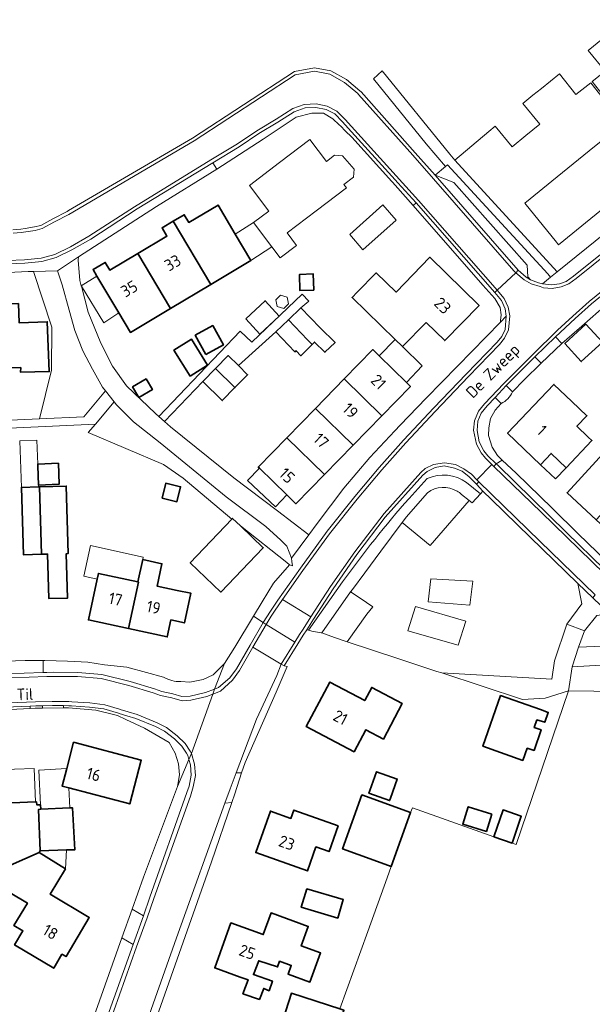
# Model space of a CAD drawing. Extents: x 199200 to 204075, y 460125 to 464703.
# Tile 80 of 174: x 201007 to 201095, y 464274 to 464425. Entities that reach past the tile are written whole.
import ezdxf
from ezdxf.enums import TextEntityAlignment as Align

# ---------------------------------------------------------------- set-up
doc = ezdxf.new("R2010")
doc.units = 0
for name, color, linetype, lineweight in [('B-WE-GR-BEPLANTING_CULTUUR_BOSPLANTSOEN-GV', 90, 'Continuous', 18), ('B-WE-GR-BEPLANTING_CULTUUR_HEESTERS-GV', 90, 'Continuous', 18), ('B-WE-GR-GRAS-GV', 60, 'Continuous', 13), ('B-WE-GR-HAAG-GV', 90, 'Continuous', 13), ('B-WE-IE-MEUBILAIR_WEGMEUBILAIR-GV', 7, 'Continuous', 18), ('B-WE-OG-BEBOUWING-GV', 7, 'Continuous', 35), ('B-WE-OG-BEBOUWING-T18', 10, 'Continuous', 18), ('B-WE-OG-BEBOUWING_LUIFEL-GV', 7, 'Continuous', 18), ('B-WE-OG-BEBOUWING_SCHUUR-GV', 7, 'Continuous', 35), ('B-WE-OG-TERREIN_CULTUURSCHEIDING-GV', 7, 'Continuous', 18), ('B-WE-OG-TERREIN_ERF-GV', 7, 'Continuous', 18), ('B-WE-OG-TERREIN_ONBEGROEID-GV', 7, 'Continuous', 18), ('B-WE-OG-TOPOGRAFIE-T18', 10, 'Continuous', 18), ('B-WE-VH-VERHARDING_ASFALT-GV', 252, 'Continuous', 18), ('B-WE-VH-VERHARDING_HALFVERHARDING-GV', 252, 'Continuous', 18), ('B-WE-VH-VERHARDING_OPEN-GV', 252, 'Continuous', 18)]:
    doc.layers.add(name, color=color, linetype=linetype, lineweight=lineweight)
doc.styles.add('NLCS-ISO-M1000-T18', font='NLCS-ISO.ttf', dxfattribs={"height": 1.8})

msp = doc.modelspace()

# ---------------------------------------------------------------- linework, layer by layer
at = {"layer": 'B-WE-GR-BEPLANTING_CULTUUR_BOSPLANTSOEN-GV', "flags": 128}
for points in [[(201089.064, 464323.815), (201072.107, 464324.785), (201084.547, 464320.684), (201088.059, 464320.906), (201091.633, 464322.047), (201092.23, 464325.751), (201093.216, 464328.738), (201094.133, 464331.273), (201091.405, 464332.289), (201089.518, 464326.671)], [(201121.503, 464328.667), (201120.586, 464328.648), (201119.01, 464328.661), (201119.113, 464327.252), (201092.23, 464325.751), (201091.633, 464322.047), (201123.057, 464321.628), (201121.956, 464326.625), (201121.905, 464326.805), (201121.512, 464328.2)]]:
    msp.add_lwpolyline(points, close=True, dxfattribs=at)
for points in [[(201093.216, 464328.738), (201092.23, 464325.751), (201119.113, 464327.252), (201119.01, 464328.661), (201113.352, 464328.708)], [(201108.227, 464329.355), (201093.216, 464328.738)]]:
    msp.add_lwpolyline(points, dxfattribs=at)
at = {"layer": 'B-WE-GR-BEPLANTING_CULTUUR_HEESTERS-GV', "flags": 128}
for points in [[(201012.828, 464386.764), (201009.147, 464386.653), (201011.994, 464378.053), (201011.909, 464371.447), (201010.078, 464363.935), (201016.895, 464364.251), (201020.268, 464368.236), (201019.798, 464368.834), (201018.265, 464371.604), (201016.761, 464374.405), (201015.541, 464377.572), (201014.62, 464380.69), (201013.569, 464384.576)], [(201048.21, 464344.314), (201047.288, 464345.248), (201044.975, 464347.339), (201038.882, 464351.918), (201028.67, 464360.22), (201024.58, 464363.499), (201021.938, 464366.113), (201021.592, 464366.552), (201018.699, 464363.133), (201017.58, 464361.811), (201029.215, 464356.88), (201032.21, 464354.814), (201039.754, 464348.499), (201039.859, 464348.609), (201041.062, 464347.458), (201048.19, 464341.789), (201048.612, 464341.452), (201049.078, 464341.297), (201049.004, 464341.943), (201048.936, 464342.48)]]:
    msp.add_lwpolyline(points, close=True, dxfattribs=at)
for points in [[(201069.844, 464354.723), (201067.056, 464351.677)], [(201075.154, 464352.3), (201076.322, 464351.35), (201076.776, 464350.98), (201078.074, 464352.373), (201075.931, 464354.119)], [(201056.811, 464338.811), (201051.555, 464331.362), (201052.089, 464331.2), (201053.521, 464330.972), (201053.587, 464330.948), (201058.051, 464337.276), (201058.327, 464337.665), (201060.239, 464340.231), (201062.704, 464343.541), (201065.998, 464347.962), (201066.056, 464348.04), (201066.618, 464348.795), (201069.904, 464352.553)]]:
    msp.add_lwpolyline(points, dxfattribs=at)
at = {"layer": 'B-WE-GR-BEPLANTING_CULTUUR_HEESTERS-GV'}
for points in [[(201075.931, 464354.119, 0.2742793), (201069.844, 464354.723)], [(201069.904, 464352.553, -0.3036067), (201074.479, 464352.8)], [(201074.479, 464352.8, -0.0502392), (201075.154, 464352.3)], [(201067.056, 464351.677, 0.0252691), (201056.811, 464338.811)]]:
    msp.add_lwpolyline(points, format="xyb", dxfattribs=at)
at = {"layer": 'B-WE-GR-GRAS-GV', "flags": 128}
msp.add_lwpolyline([(201123.057, 464321.628), (201091.633, 464322.047), (201083.591, 464298.345), (201082.944, 464298.573), (201080.144, 464299.562), (201067.571, 464304.002), (201067.303, 464303.296), (201064.314, 464294.979), (201063.688, 464293.236), (201060.703, 464284.951), (201056.404, 464273.028)], dxfattribs=at)
at = {"layer": 'B-WE-GR-HAAG-GV', "flags": 128}
for points in [[(201075.931, 464354.119), (201078.074, 464352.373), (201078.459, 464352.786), (201077.466, 464353.864), (201076.315, 464355.002), (201075.246, 464355.855), (201074.075, 464356.353), (201072.486, 464356.685), (201071.115, 464356.436), (201069.863, 464355.842), (201069.165, 464355.274), (201063.387, 464348.765), (201059.018, 464343.044), (201055.349, 464337.767), (201052.313, 464333.063), (201051.293, 464331.442), (201051.555, 464331.362), (201056.811, 464338.811)], [(201067.056, 464351.677), (201069.844, 464354.723)]]:
    msp.add_lwpolyline(points, dxfattribs=at)
at = {"layer": 'B-WE-GR-HAAG-GV'}
for points in [[(201069.844, 464354.723, -0.2742793), (201075.931, 464354.119)], [(201056.811, 464338.811, -0.0252691), (201067.056, 464351.677)]]:
    msp.add_lwpolyline(points, format="xyb", dxfattribs=at)
at = {"layer": 'B-WE-IE-MEUBILAIR_WEGMEUBILAIR-GV', "flags": 128}
msp.add_lwpolyline([(201086.471, 464373.495), (201087.433, 464372.534), (201090.645, 464375.523), (201089.67, 464376.57)], close=True, dxfattribs=at)
msp.add_lwpolyline([(201083.014, 464368.086), (201082.051, 464369.056), (201080.321, 464367.246), (201081.268, 464366.284)], dxfattribs=at)
at = {"layer": 'B-WE-IE-MEUBILAIR_WEGMEUBILAIR-GV'}
msp.add_lwpolyline([(201081.268, 464366.284, 0.1685305), (201083.014, 464368.086)], format="xyb", dxfattribs=at)
at = {"layer": 'B-WE-OG-BEBOUWING-GV', "flags": 128}
for points in [[(201030.689, 464394.376), (201036.488, 464384.661), (201042.686, 464388.361), (201040.269, 464392.41), (201037.6, 464396.881), (201033.102, 464394.196), (201032.389, 464395.391)], [(201025.233, 464389.435), (201030.29, 464380.962), (201036.488, 464384.661), (201030.689, 464394.376), (201028.966, 464393.348), (201029.708, 464392.105)], [(201030.29, 464380.962), (201025.233, 464389.435), (201020.911, 464386.855), (201020.198, 464388.05), (201018.322, 464386.93), (201018.938, 464385.898), (201022.291, 464380.281), (201024.092, 464377.263)], [(201069.702, 464378.785), (201072.565, 464375.99), (201077.868, 464381.42), (201070.285, 464388.825), (201065.051, 464383.466), (201062.012, 464386.435), (201059.078, 464383.431), (201058.278, 464382.615), (201064.905, 464376.176), (201066.044, 464375.069)], [(200999.666, 464382.864), (201000.053, 464371.597), (201007.17, 464371.842), (201007.143, 464371.112), (201011.564, 464371.221), (201011.268, 464378.899), (201006.933, 464378.749), (201006.831, 464381.705), (201001.713, 464381.529), (201001.665, 464382.933)], [(201041.89, 464379.354), (201044.075, 464377.009), (201047.051, 464379.782), (201044.866, 464382.127)], [(201053.333, 464377.986), (201050.384, 464381.055), (201048.45, 464379.196), (201051.399, 464376.127), (201052.104, 464375.397), (201052.471, 464375.769), (201054.098, 464374.198), (201055.646, 464375.698)], [(201048.45, 464379.196), (201046.515, 464377.337), (201049.464, 464374.268), (201049.645, 464374.442), (201050.385, 464373.654), (201052.104, 464375.397), (201051.399, 464376.127)], [(201033.281, 464370.523), (201036.003, 464372.214), (201033.527, 464376.2), (201030.806, 464374.509)], [(201040.738, 464372.154), (201039.187, 464373.681), (201037.229, 464371.692), (201040.215, 464368.752), (201042.173, 464370.741)], [(201057.068, 464370.081), (201062.857, 464364.424), (201067.276, 464368.946), (201066.647, 464369.561), (201062.449, 464373.664), (201061.488, 464374.603)], [(201035.271, 464369.703), (201038.257, 464366.763), (201040.215, 464368.752), (201037.229, 464371.692)], [(201062.857, 464364.424), (201057.068, 464370.081), (201052.649, 464365.558), (201058.437, 464359.902)], [(201094.693, 464361.141), (201092.957, 464362.79), (201094.501, 464364.414), (201092.166, 464366.634), (201089.414, 464369.251), (201082.248, 464361.714), (201087.335, 464356.877), (201088.975, 464358.602), (201091.287, 464356.404), (201095.27, 464360.593)], [(201048.229, 464361.036), (201054.018, 464355.379), (201058.437, 464359.902), (201052.649, 464365.558)], [(201054.018, 464355.379), (201048.229, 464361.036), (201043.81, 464356.514), (201043.981, 464356.347), (201048.209, 464352.215), (201049.598, 464350.857)], [(201095.939, 464348.386), (201102.61, 464355.595), (201098.1, 464359.769), (201091.429, 464352.56)], [(201010.372, 464343.078), (201010.07, 464353.458), (201009.941, 464353.454), (201007.288, 464353.377), (201007.59, 464342.997)], [(201010.07, 464353.458), (201010.372, 464343.078), (201011.325, 464343.106), (201011.525, 464336.249), (201014.398, 464336.333), (201014.199, 464343.157), (201014.491, 464343.166), (201014.188, 464353.578)], [(201039.754, 464348.499), (201033.307, 464341.758), (201038.03, 464337.24), (201044.583, 464344.09), (201041.062, 464347.458), (201039.859, 464348.609)], [(201030.323, 464332.961), (201032.412, 464332.495), (201033.399, 464337.104), (201031.299, 464337.5), (201028.2, 464338.167), (201028.941, 464341.608), (201025.995, 464342.242), (201025.254, 464338.801), (201025.317, 464338.787), (201023.777, 464331.639), (201029.761, 464330.351)], [(201023.777, 464331.639), (201025.317, 464338.787), (201025.254, 464338.801), (201019.163, 464340.112), (201018.976, 464339.241), (201017.625, 464332.963)], [(201058.598, 464312.621), (201060.409, 464316.04), (201063.113, 464314.608), (201066.01, 464320.078), (201061.318, 464322.563), (201060.237, 464320.521), (201054.846, 464323.377), (201051.219, 464316.528)], [(201085.261, 464313.199), (201086.348, 464312.863), (201087.417, 464316.042), (201086.37, 464316.364), (201086.789, 464317.559), (201088.002, 464317.184), (201088.539, 464318.719), (201087.345, 464319.144), (201081.188, 464321.303), (201078.446, 464313.481), (201084.603, 464311.322)], [(201002.852, 464293.992), (201010.04, 464297.133), (201010.186, 464297.378), (201009.899, 464303.739), (201010.253, 464303.81), (201010.223, 464304.469), (201009.634, 464304.47), (201009.585, 464304.911), (201009.43, 464304.905), (201003.354, 464304.672), (201003.137, 464309.864), (201003.012, 464312.865), (200996.324, 464312.585), (200996.699, 464303.612), (200996.824, 464303.617), (201000.314, 464303.763), (201000.345, 464302.896), (201000.408, 464301.083), (201000.563, 464296.709), (201000.674, 464293.549), (201000.69, 464293.093)], [(201014.608, 464307.07), (201023.989, 464304.599), (201025.767, 464311.348), (201015.327, 464314.098), (201014.267, 464310.076), (201013.548, 464307.349)], [(201064.314, 464294.979), (201067.303, 464303.296), (201059.79, 464305.995), (201056.8, 464297.674), (201061.656, 464295.928)], [(201010.186, 464297.378), (201014.221, 464297.512), (201015.541, 464297.556), (201015.147, 464304.018), (201014.732, 464303.997), (201010.253, 464303.81), (201009.899, 464303.739)], [(201056.128, 464301.228), (201049.304, 464303.651), (201048.854, 464302.384), (201045.695, 464303.505), (201043.426, 464297.114), (201051.385, 464294.288), (201052.698, 464297.985), (201054.721, 464297.267)], [(201013.539, 464281.448), (201014.158, 464281.08), (201017.737, 464287.102), (201011.72, 464290.678), (201014.065, 464294.624), (201010.04, 464297.133), (201002.852, 464293.992), (201004.095, 464291.146), (201005.207, 464291.632), (201005.534, 464290.918), (201008.199, 464289.334), (201006.129, 464285.853), (201007.513, 464285.03), (201006.236, 464282.881), (201012.262, 464279.299)], [(201051.303, 464291.545), (201050.449, 464288.684), (201056.066, 464287.007), (201056.92, 464289.868)], [(201041.435, 464275.346), (201043.975, 464274.482), (201044.651, 464276.173), (201045.477, 464275.835), (201045.997, 464277.299), (201043.067, 464278.317), (201043.875, 464280.452), (201046.779, 464279.493), (201047.098, 464280.375), (201048.885, 464279.73), (201048.399, 464278.385), (201051.785, 464277.162), (201053.409, 464281.657), (201050.437, 464282.731), (201051.524, 464285.74), (201045.787, 464287.813), (201044.581, 464284.474), (201039.596, 464286.275), (201037.094, 464279.35), (201041.032, 464277.927), (201042.237, 464277.511)], [(201047.111, 464269.872), (201055.224, 464267.256), (201057.022, 464272.829), (201056.404, 464273.028), (201048.909, 464275.446)]]:
    msp.add_lwpolyline(points, close=True, dxfattribs=at)
at = {"layer": 'B-WE-OG-BEBOUWING_LUIFEL-GV', "flags": 128}
for points in [[(201040.269, 464392.41), (201042.686, 464388.361), (201045.906, 464390.456), (201043.079, 464394.173)], [(201016.511, 464384.428), (201016.525, 464384.375), (201019.977, 464378.752), (201022.291, 464380.281), (201018.938, 464385.898)], [(201047.251, 464382.994), (201046.494, 464382.275), (201046.738, 464381.259), (201047.739, 464380.963), (201048.497, 464381.682), (201048.253, 464382.697)], [(201064.905, 464376.176), (201062.449, 464373.664), (201066.647, 464369.561), (201069.109, 464372.091), (201066.044, 464375.069)], [(201009.941, 464353.454), (201009.933, 464353.742), (201009.81, 464356.698), (201009.799, 464356.965), (201009.655, 464360.628), (201007.039, 464360.552), (201007.288, 464353.377)], [(201089.624, 464354.692), (201091.287, 464356.404), (201088.975, 464358.602), (201087.335, 464356.877)], [(201043.981, 464356.347), (201042.169, 464354.447), (201046.447, 464350.368), (201048.209, 464352.215)], [(201026.082, 464342.646), (201017.914, 464344.404), (201016.899, 464339.687), (201018.976, 464339.241), (201019.163, 464340.112), (201025.254, 464338.801), (201025.995, 464342.242)], [(201009.43, 464304.905), (201009.236, 464310.058), (201003.137, 464309.864), (201003.354, 464304.672)], [(201010.253, 464303.81), (201014.732, 464303.997), (201014.608, 464307.07), (201013.548, 464307.349), (201014.267, 464310.076), (201009.978, 464309.83), (201010.223, 464304.469)], [(201014.065, 464294.624), (201014.221, 464297.512), (201010.186, 464297.378), (201010.04, 464297.133)]]:
    msp.add_lwpolyline(points, close=True, dxfattribs=at)
at = {"layer": 'B-WE-OG-BEBOUWING_SCHUUR-GV', "flags": 128}
for points in [[(201052.383, 464383.776), (201052.291, 464386.256), (201050.151, 464386.177), (201050.243, 464383.697)], [(201035.733, 464373.853), (201038.43, 464375.339), (201036.79, 464378.315), (201034.093, 464376.83)], [(201096.872, 464375.762), (201094.335, 464378.514), (201091.092, 464375.525), (201093.629, 464372.773)], [(201025.394, 464367.204), (201027.489, 464368.44), (201026.512, 464370.095), (201024.418, 464368.86)], [(201009.81, 464356.698), (201009.933, 464353.742), (201013.117, 464353.875), (201012.983, 464357.097), (201009.799, 464356.965)], [(201028.993, 464351.714), (201031.273, 464351.171), (201031.82, 464353.465), (201029.54, 464354.008)], [(201061, 464306.651), (201060.862, 464306.263), (201064.067, 464305.123), (201064.205, 464305.51), (201065.244, 464308.429), (201062.039, 464309.57)], [(201079.835, 464303.017), (201076.193, 464304.167), (201075.354, 464301.512), (201078.996, 464300.361)], [(201082.944, 464298.573), (201084.379, 464302.715), (201081.574, 464303.688), (201080.144, 464299.562)]]:
    msp.add_lwpolyline(points, close=True, dxfattribs=at)
at = {"layer": 'B-WE-OG-TERREIN_CULTUURSCHEIDING-GV', "flags": 128}
for points in [[(201088.899, 464385.758), (201088.45, 464386.26), (201072.98, 464403.085), (201072.667, 464402.82), (201071.094, 464401.495), (201073.974, 464400.345), (201085.299, 464387.599), (201085.381, 464385.831), (201085.813, 464385.368), (201087.032, 464384.897), (201087.639, 464384.731)], [(201067.684, 464396.803), (201078.454, 464384.545), (201080.29, 464382.483), (201081.122, 464381.115), (201081.264, 464379.976), (201081.189, 464379.112), (201081.164, 464378.826), (201082.058, 464379.739), (201081.875, 464380.88), (201081.295, 464382.189), (201080.283, 464383.383), (201068.136, 464397.221)], [(201072.107, 464324.785), (201089.064, 464323.815), (201089.518, 464326.671), (201091.405, 464332.289), (201093.689, 464335.428), (201093.076, 464338.565), (201085.739, 464345.715), (201079.797, 464351.506), (201078.459, 464352.786), (201078.074, 464352.373), (201076.776, 464350.98), (201076.322, 464351.35), (201070.309, 464344.442), (201065.998, 464347.962), (201062.704, 464343.541), (201060.239, 464340.231), (201058.327, 464337.665), (201058.051, 464337.276), (201059.517, 464336.293), (201061.457, 464334.993), (201060.539, 464333.862), (201057.525, 464329.591), (201065.349, 464327.012), (201071.368, 464325.029)], [(201070.027, 464335.73), (201070.409, 464339.279), (201076.89, 464338.917), (201076.444, 464335.241)], [(201066.891, 464331.256), (201068.072, 464335.029), (201075.841, 464332.78), (201074.617, 464329.058)]]:
    msp.add_lwpolyline(points, close=True, dxfattribs=at)
msp.add_lwpolyline([(201098.125, 464333.962), (201096.033, 464333.621), (201094.133, 464331.273), (201093.216, 464328.738), (201108.227, 464329.355)], dxfattribs=at)
at = {"layer": 'B-WE-OG-TERREIN_ERF-GV', "flags": 128}
for points in [[(201084.609, 464412.53), (201087.216, 464409.354), (201085.095, 464407.614), (201082.973, 464405.873), (201080.367, 464409.05), (201079.351, 464408.197), (201074.114, 464403.8), (201089.931, 464386.598), (201104.803, 464398.583), (201115.413, 464407.16), (201112.783, 464410.474), (201100.507, 464425.438), (201094.71, 464420.666), (201097.293, 464417.528), (201095.325, 464415.908), (201097.022, 464413.783), (201096.77, 464413.576), (201095.097, 464415.72), (201092.795, 464413.931), (201090.24, 464417.091), (201087.48, 464414.856), (201086.159, 464413.786)], [(201089.884, 464401.202), (201094.852, 464405.224), (201099.819, 464409.245), (201104.786, 464413.266), (201104.93, 464413.088), (201109.251, 464407.752), (201109.976, 464406.856), (201105.009, 464402.835), (201100.041, 464398.813), (201095.074, 464394.792), (201090.106, 464390.77), (201089.804, 464391.143), (201084.917, 464397.181)], [(201052.471, 464375.769), (201052.104, 464375.397), (201050.385, 464373.654), (201049.645, 464374.442), (201049.464, 464374.268), (201046.515, 464377.337), (201040.738, 464372.154), (201042.173, 464370.741), (201040.215, 464368.752), (201038.257, 464366.763), (201035.271, 464369.703), (201029.37, 464363.524), (201030.279, 464362.724), (201040.061, 464354.868), (201046.78, 464349.776), (201051.592, 464346.074), (201052.875, 464347.827), (201057.023, 464353.245), (201061.009, 464358.003), (201064.849, 464362.07), (201065.703, 464362.955), (201069.722, 464367.124), (201074.526, 464372.046), (201081.164, 464378.826), (201081.189, 464379.112), (201081.264, 464379.976), (201081.122, 464381.115), (201080.29, 464382.483), (201078.454, 464384.545), (201067.684, 464396.803), (201064.923, 464399.945), (201064.524, 464400.399), (201064.421, 464400.516), (201058.222, 464407.363), (201057.224, 464408.334), (201056.522, 464409.018), (201056.29, 464409.239), (201055.306, 464410.177), (201053.882, 464411.02), (201052.084, 464411.049), (201049.669, 464410.434), (201045.02, 464407.338), (201044.56, 464407.039), (201040.051, 464404.11), (201037.439, 464402.414), (201028.106, 464396.66), (201016.084, 464388.877), (201016.055, 464388.401), (201016.295, 464385.231), (201016.511, 464384.428), (201016.525, 464384.375), (201017.601, 464380.374), (201019.513, 464375.582), (201021.354, 464372.034), (201023.474, 464369.031), (201027.953, 464364.77), (201028.469, 464364.316), (201041.034, 464377.448), (201042.819, 464375.74), (201050.589, 464383.15), (201051.612, 464382.077), (201050.384, 464381.055), (201053.333, 464377.986), (201055.646, 464375.698), (201054.098, 464374.198)], [(201045.423, 464395.956), (201042.441, 464399.876), (201047.096, 464403.418), (201051.75, 464406.959), (201054.323, 464403.577), (201055.541, 464404.551), (201056.809, 464404.446), (201058.58, 464402.412), (201058.475, 464401.195), (201057, 464400.058), (201057.402, 464399.529), (201052.748, 464395.988), (201048.264, 464392.577), (201049.728, 464390.653), (201047.212, 464388.739), (201045.906, 464390.456), (201043.079, 464394.173)], [(201025.233, 464389.435), (201029.708, 464392.105), (201028.966, 464393.348), (201030.689, 464394.376), (201032.389, 464395.391), (201033.102, 464394.196), (201037.6, 464396.881), (201040.269, 464392.41), (201042.686, 464388.361), (201036.488, 464384.661), (201030.29, 464380.962), (201024.092, 464377.263), (201022.291, 464380.281), (201018.938, 464385.898), (201018.322, 464386.93), (201020.198, 464388.05), (201020.911, 464386.855)], [(201065.088, 464394.554), (201059.931, 464389.986), (201057.922, 464392.339), (201063.011, 464396.92)], [(201065.051, 464383.466), (201070.285, 464388.825), (201077.868, 464381.42), (201072.565, 464375.99), (201069.702, 464378.785), (201066.044, 464375.069), (201064.905, 464376.176), (201058.278, 464382.615), (201059.078, 464383.431), (201062.012, 464386.435)], [(200985.677, 464371.102), (200985.29, 464382.338), (200987.534, 464382.415), (200987.576, 464381.193), (200992.592, 464381.365), (200997.608, 464381.538), (200997.565, 464382.792), (200999.666, 464382.864), (201001.665, 464382.933), (201001.713, 464381.529), (201006.831, 464381.705), (201006.933, 464378.749), (201011.268, 464378.899), (201011.564, 464371.221), (201007.143, 464371.112), (201007.17, 464371.842), (201000.053, 464371.597), (200992.839, 464371.349)], [(201041.89, 464379.354), (201044.866, 464382.127), (201047.051, 464379.782), (201044.075, 464377.009)], [(201033.281, 464370.523), (201030.806, 464374.509), (201033.527, 464376.2), (201036.003, 464372.214)], [(201062.857, 464364.424), (201058.437, 464359.902), (201054.018, 464355.379), (201049.598, 464350.857), (201048.209, 464352.215), (201043.981, 464356.347), (201043.81, 464356.514), (201048.229, 464361.036), (201052.649, 464365.558), (201057.068, 464370.081), (201061.488, 464374.603), (201062.449, 464373.664), (201066.647, 464369.561), (201067.276, 464368.946)], [(201094.693, 464361.141), (201095.27, 464360.593), (201091.287, 464356.404), (201088.975, 464358.602), (201087.335, 464356.877), (201082.248, 464361.714), (201089.414, 464369.251), (201092.166, 464366.634), (201094.501, 464364.414), (201092.957, 464362.79)], [(201100.45, 464344.211), (201095.939, 464348.386), (201091.429, 464352.56), (201098.1, 464359.769), (201102.61, 464355.595), (201107.121, 464351.42), (201111.632, 464347.245), (201104.961, 464340.037)], [(201007.288, 464353.377), (201009.941, 464353.454), (201010.07, 464353.458), (201014.188, 464353.578), (201014.491, 464343.166), (201014.199, 464343.157), (201014.398, 464336.333), (201011.525, 464336.249), (201011.325, 464343.106), (201010.372, 464343.078), (201007.59, 464342.997)], [(201025.995, 464342.242), (201028.941, 464341.608), (201028.2, 464338.167), (201031.299, 464337.5), (201033.399, 464337.104), (201032.412, 464332.495), (201030.323, 464332.961), (201029.761, 464330.351), (201023.777, 464331.639), (201017.625, 464332.963), (201018.976, 464339.241), (201019.163, 464340.112), (201025.254, 464338.801)], [(201060.237, 464320.521), (201061.318, 464322.563), (201066.01, 464320.078), (201063.113, 464314.608), (201060.409, 464316.04), (201058.598, 464312.621), (201051.219, 464316.528), (201054.846, 464323.377)], [(201085.261, 464313.199), (201084.603, 464311.322), (201078.446, 464313.481), (201081.188, 464321.303), (201087.345, 464319.144), (201088.539, 464318.719), (201088.002, 464317.184), (201086.789, 464317.559), (201086.37, 464316.364), (201087.417, 464316.042), (201086.348, 464312.863)], [(201014.267, 464310.076), (201015.327, 464314.098), (201025.767, 464311.348), (201023.989, 464304.599), (201014.608, 464307.07), (201013.548, 464307.349)], [(201056.128, 464301.228), (201054.721, 464297.267), (201052.698, 464297.985), (201051.385, 464294.288), (201043.426, 464297.114), (201045.695, 464303.505), (201048.854, 464302.384), (201049.304, 464303.651)], [(201051.303, 464291.545), (201056.92, 464289.868), (201056.066, 464287.007), (201050.449, 464288.684)], [(201045.997, 464277.299), (201045.477, 464275.835), (201044.651, 464276.173), (201043.975, 464274.482), (201041.435, 464275.346), (201042.237, 464277.511), (201041.032, 464277.927), (201037.094, 464279.35), (201039.596, 464286.275), (201044.581, 464284.474), (201045.787, 464287.813), (201051.524, 464285.74), (201050.437, 464282.731), (201053.409, 464281.657), (201051.785, 464277.162), (201048.399, 464278.385), (201048.885, 464279.73), (201047.098, 464280.375), (201046.779, 464279.493), (201043.875, 464280.452), (201043.067, 464278.317)]]:
    msp.add_lwpolyline(points, close=True, dxfattribs=at)
for points in [[(201143.175, 464418.406), (201139.551, 464417.357), (201136.756, 464416.013), (201136.372, 464415.719), (201124.251, 464406.965), (201122.684, 464405.721), (201122.303, 464405.285), (201121.865, 464404.435), (201121.409, 464403.441), (201121.035, 464402.682), (201120.554, 464402.05), (201120.228, 464401.726), (201121.917, 464401.012), (201110.289, 464391.675), (201097.741, 464381.636), (201096.265, 464380.455), (201093.695, 464378.208), (201090.645, 464375.523), (201087.433, 464372.534), (201084.819, 464369.945), (201083.014, 464368.086)], [(200999.81, 464363.458), (201010.078, 464363.935), (201011.909, 464371.447), (201011.994, 464378.053), (201009.147, 464386.653), (201008.348, 464386.629), (200972.587, 464384.855)], [(201081.268, 464366.284), (201080.328, 464365.272), (201079.618, 464364.003), (201079.347, 464362.569), (201079.332, 464361.381), (201079.881, 464359.599), (201080.726, 464358.266), (201081.409, 464357.56), (201083.586, 464355.57), (201089.13, 464350.152), (201093.164, 464346.239), (201097.568, 464341.963), (201098.47, 464341.065), (201099.137, 464340.413), (201099.672, 464339.952)], [(201040.191, 464328.75), (201043.056, 464333.53), (201044.406, 464335.752), (201046.152, 464338.622), (201048.612, 464341.452), (201048.19, 464341.789), (201041.062, 464347.458), (201044.583, 464344.09), (201038.03, 464337.24), (201033.307, 464341.758), (201039.754, 464348.499), (201032.21, 464354.814), (201029.215, 464356.88), (201017.58, 464361.811), (201018.699, 464363.133), (200999.832, 464362.258)], [(201047.111, 464269.872), (201048.909, 464275.446), (201056.404, 464273.028), (201060.703, 464284.951), (201063.688, 464293.236), (201064.314, 464294.979), (201061.656, 464295.928), (201056.8, 464297.674), (201059.79, 464305.995), (201067.303, 464303.296), (201067.571, 464304.002), (201080.144, 464299.562), (201082.944, 464298.573), (201083.591, 464298.345), (201091.633, 464322.047), (201088.059, 464320.906), (201084.547, 464320.684), (201072.107, 464324.785), (201071.368, 464325.029), (201065.349, 464327.012), (201057.525, 464329.591), (201055.575, 464330.234), (201053.587, 464330.948), (201053.521, 464330.972), (201052.089, 464331.2), (201051.555, 464331.362), (201051.293, 464331.442), (201050.756, 464330.589), (201049.906, 464329.274), (201047.792, 464325.874), (201048.25, 464325.782), (201046.586, 464321.805), (201041.764, 464310.981), (201041.236, 464309.374), (201040.174, 464306.146), (201039.723, 464304.822), (201036.603, 464295.661), (201028.147, 464271.825)], [(201031.86, 464323.457), (201033.271, 464323.38), (201035.308, 464323.775), (201036.857, 464324.51), (201038.596, 464326.261), (201040.191, 464328.75)], [(201004.875, 464326.58), (201007.841, 464326.703), (201010.153, 464326.692), (201010.646, 464326.689), (201010.914, 464326.688), (201014.393, 464326.581), (201017.502, 464326.433), (201020.098, 464326.059), (201023.542, 464325.654), (201026.568, 464324.879), (201029.211, 464324.118)], [(201017.305, 464268.644), (201022.776, 464283.979), (201024.348, 464288.388), (201026.108, 464293.321), (201031.329, 464307.291), (201031.654, 464309.114), (201031.51, 464310.773), (201030.994, 464312.433), (201030.093, 464314.052), (201026.247, 464316.255), (201023.368, 464317.61), (201022.102, 464318.206), (201021.917, 464318.293), (201018.743, 464319.063), (201014.554, 464319.422), (201013.751, 464319.41), (201010.526, 464319.363), (201010.447, 464319.362), (201009.422, 464319.346), (201008.652, 464319.307), (201003.428, 464319.044)], [(201003.354, 464304.672), (201009.43, 464304.905), (201009.585, 464304.911), (201009.634, 464304.47), (201010.223, 464304.469), (201010.253, 464303.81), (201014.732, 464303.997), (201015.147, 464304.018), (201015.541, 464297.556), (201014.221, 464297.512), (201010.186, 464297.378), (201010.04, 464297.133), (201014.065, 464294.624), (201011.72, 464290.678), (201017.737, 464287.102), (201014.158, 464281.08), (201013.539, 464281.448), (201012.262, 464279.299), (201006.236, 464282.881), (201007.513, 464285.03), (201006.129, 464285.853), (201008.199, 464289.334), (201005.534, 464290.918)]]:
    msp.add_lwpolyline(points, dxfattribs=at)
at = {"layer": 'B-WE-OG-TERREIN_ERF-GV'}
for points in [[(201083.014, 464368.086, -0.1685305), (201081.268, 464366.284)], [(201029.211, 464324.118, 0.1274759), (201031.86, 464323.457)]]:
    msp.add_lwpolyline(points, format="xyb", dxfattribs=at)
at = {"layer": 'B-WE-OG-TERREIN_ONBEGROEID-GV', "flags": 128}
for points in [[(201087.433, 464372.534), (201090.645, 464375.523), (201089.67, 464376.57), (201086.471, 464373.495)], [(201057.525, 464329.591), (201060.539, 464333.862), (201061.457, 464334.993), (201059.517, 464336.293), (201058.051, 464337.276), (201053.587, 464330.948), (201055.575, 464330.234)], [(201066.891, 464331.256), (201074.617, 464329.058), (201075.841, 464332.78), (201068.072, 464335.029)]]:
    msp.add_lwpolyline(points, close=True, dxfattribs=at)
for points in [[(201083.014, 464368.086), (201082.051, 464369.056), (201080.321, 464367.246)], [(201080.321, 464367.246), (201081.268, 464366.284)], [(201075.931, 464354.119), (201078.074, 464352.373), (201078.459, 464352.786), (201077.466, 464353.864), (201076.315, 464355.002), (201075.246, 464355.855), (201074.075, 464356.353), (201072.486, 464356.685), (201071.115, 464356.436), (201069.863, 464355.842), (201069.165, 464355.274), (201063.387, 464348.765), (201059.018, 464343.044), (201055.349, 464337.767), (201052.313, 464333.063), (201051.293, 464331.442), (201051.555, 464331.362), (201056.811, 464338.811)], [(201067.056, 464351.677), (201069.844, 464354.723)], [(201069.904, 464352.553), (201066.618, 464348.795), (201066.056, 464348.04), (201065.998, 464347.962), (201070.309, 464344.442), (201076.322, 464351.35), (201075.154, 464352.3)]]:
    msp.add_lwpolyline(points, dxfattribs=at)
at = {"layer": 'B-WE-OG-TERREIN_ONBEGROEID-GV'}
for points in [[(201081.268, 464366.284, 0.1685305), (201083.014, 464368.086)], [(201069.844, 464354.723, -0.2742793), (201075.931, 464354.119)], [(201074.479, 464352.8, 0.3036067), (201069.904, 464352.553)], [(201075.154, 464352.3, 0.0502392), (201074.479, 464352.8)], [(201056.811, 464338.811, -0.0252691), (201067.056, 464351.677)]]:
    msp.add_lwpolyline(points, format="xyb", dxfattribs=at)
at = {"layer": 'B-WE-VH-VERHARDING_ASFALT-GV', "flags": 128}
for points in [[(201106.465, 464396.501), (201092.828, 464385.565), (201091.689, 464384.744), (201090.509, 464384.262), (201089.154, 464384.036), (201087.787, 464384.127), (201087.265, 464384.305), (201085.908, 464384.742), (201084.834, 464385.36), (201083.546, 464386.459), (201080.646, 464383.77), (201081.728, 464382.466), (201082.345, 464381.131), (201082.582, 464379.83), (201082.405, 464377.664), (201081.797, 464376.354), (201081.032, 464375.38), (201076.248, 464370.452), (201071.095, 464365.091), (201066.58, 464360.233), (201062.852, 464356.096), (201059.051, 464351.571), (201054.798, 464346.228), (201050.69, 464340.56), (201047.541, 464336.108), (201051.939, 464333.432), (201054.956, 464338.128), (201058.686, 464343.459), (201063.224, 464349.379), (201068.859, 464355.678), (201069.563, 464356.273), (201070.845, 464356.905), (201072.548, 464357.167), (201074.219, 464356.879), (201075.531, 464356.262), (201076.67, 464355.417), (201077.53, 464354.552), (201079.851, 464356.9), (201078.832, 464357.896), (201078.187, 464358.678), (201077.447, 464360.017), (201077.022, 464362.182), (201077.175, 464363.612), (201077.787, 464365.117), (201078.696, 464366.273), (201081.686, 464369.402), (201086.135, 464373.873), (201089.978, 464377.579), (201092.338, 464379.777), (201094.861, 464382.009), (201096.996, 464383.769)], [(201020.727, 464254.351), (201031.216, 464283.987), (201038.663, 464304.732), (201039.45, 464306.924), (201040.401, 464309.406), (201043.561, 464317.65), (201046.648, 464324.391), (201047.346, 464326.142), (201042.995, 464328.782), (201040.921, 464325.16), (201039.84, 464323.674), (201037.967, 464321.978), (201036.78, 464321.521), (201033.508, 464312.361), (201033.977, 464310.726), (201034.111, 464308.992), (201033.77, 464307.219), (201033.344, 464305.824), (201027.703, 464290.018), (201026.65, 464287.066), (201025.054, 464282.588), (201020.656, 464270.253)], [(200992.724, 464319.703), (201009.477, 464320.349), (201012.048, 464320.404), (201014.616, 464320.366), (201015.07, 464320.337), (201017.845, 464320.162), (201020.127, 464319.852), (201022.409, 464319.194), (201022.527, 464319.16), (201023.74, 464318.778), (201025.112, 464318.382), (201028.224, 464317.108), (201029.663, 464316.378), (201031.31, 464315.121), (201032.51, 464313.914), (201033.288, 464312.758), (201033.508, 464312.361), (201036.78, 464321.521), (201035.855, 464321.165), (201033.417, 464320.574), (201032.063, 464320.514), (201030.466, 464320.945), (201028.715, 464321.336), (201027.623, 464321.728), (201023.866, 464322.862), (201019.601, 464323.913), (201015.941, 464324.222), (201012.182, 464324.264), (201011.2, 464324.226), (201005.754, 464324.057)]]:
    msp.add_lwpolyline(points, dxfattribs=at)
for points in [[(201051.939, 464333.432), (201047.541, 464336.108), (201046.328, 464334.311), (201045.782, 464333.543), (201045.002, 464332.26), (201049.46, 464329.542), (201050.193, 464330.73), (201050.743, 464331.511)], [(201045.002, 464332.26), (201042.995, 464328.782), (201047.346, 464326.142), (201049.46, 464329.542)]]:
    msp.add_lwpolyline(points, close=True, dxfattribs=at)
at = {"layer": 'B-WE-VH-VERHARDING_HALFVERHARDING-GV', "flags": 128}
for points in [[(201038.596, 464326.261), (201037.083, 464322.313), (201037.684, 464322.521), (201039.444, 464324.03), (201040.47, 464325.438), (201042.534, 464329.047), (201044.574, 464332.578), (201043.056, 464333.53), (201040.191, 464328.75)], [(201046.648, 464324.391), (201043.561, 464317.65), (201040.401, 464309.406), (201041.236, 464309.374), (201041.764, 464310.981), (201046.586, 464321.805), (201048.25, 464325.782), (201047.792, 464325.874), (201047.346, 464326.142)], [(201010.526, 464319.741), (201009.502, 464319.719), (201008.652, 464319.686), (201008.652, 464319.307), (201009.422, 464319.346), (201010.447, 464319.362), (201010.526, 464319.363)], [(201033.115, 464311.447), (201032.957, 464312.056), (201032.75, 464312.429), (201032.021, 464313.512), (201030.893, 464314.646), (201029.326, 464315.843), (201027.962, 464316.535), (201024.905, 464317.786), (201023.551, 464318.177), (201022.345, 464318.557), (201022.234, 464318.589), (201019.997, 464319.234), (201017.783, 464319.535), (201015.03, 464319.708), (201014.591, 464319.736), (201013.751, 464319.749), (201013.751, 464319.41), (201014.554, 464319.422), (201018.743, 464319.063), (201021.917, 464318.293), (201022.102, 464318.206), (201023.368, 464317.61), (201026.247, 464316.255), (201030.093, 464314.052), (201030.994, 464312.433), (201031.51, 464310.773), (201031.654, 464309.114), (201031.329, 464307.291)], [(201033.115, 464311.447), (201031.329, 464307.291), (201026.108, 464293.321), (201024.348, 464288.388), (201026.095, 464287.385), (201027.109, 464290.227), (201032.799, 464306.376), (201033.151, 464307.337), (201033.476, 464309.028), (201033.354, 464310.614)], [(201018.064, 464246.96), (201018.856, 464246.061), (201028.147, 464271.825), (201036.603, 464295.661), (201039.723, 464304.822), (201038.663, 464304.732), (201031.216, 464283.987), (201020.727, 464254.351)], [(201024.505, 464282.923), (201022.776, 464283.979), (201017.305, 464268.644), (201019.657, 464269.317), (201020.062, 464270.464)]]:
    msp.add_lwpolyline(points, close=True, dxfattribs=at)
for points in [[(201029.211, 464324.118), (201026.568, 464324.879), (201023.542, 464325.654), (201020.098, 464326.059), (201017.502, 464326.433), (201014.393, 464326.581), (201010.914, 464326.688), (201010.646, 464326.689), (201010.646, 464324.839), (201011.176, 464324.856), (201012.174, 464324.894), (201015.971, 464324.852), (201019.704, 464324.537), (201024.033, 464323.47), (201027.82, 464322.326), (201028.928, 464321.929), (201030.617, 464321.557), (201032.035, 464321.144), (201033.328, 464321.2), (201035.667, 464321.768), (201037.083, 464322.313)], [(201037.083, 464322.313), (201038.596, 464326.261), (201036.857, 464324.51), (201035.308, 464323.775), (201033.271, 464323.38), (201031.86, 464323.457)]]:
    msp.add_lwpolyline(points, dxfattribs=at)
at = {"layer": 'B-WE-VH-VERHARDING_HALFVERHARDING-GV'}
msp.add_lwpolyline([(201031.86, 464323.457, -0.1274759), (201029.211, 464324.118)], format="xyb", dxfattribs=at)
at = {"layer": 'B-WE-VH-VERHARDING_OPEN-GV', "flags": 128}
for points in [[(201005.991, 464392.531), (201007.256, 464392.635), (201007.951, 464392.759), (201009.381, 464392.978), (201010.493, 464393.242), (201012.395, 464394.293), (201014.597, 464395.424), (201033.927, 464406.755), (201049.484, 464416.958), (201052.472, 464417.503), (201054.83, 464417.058), (201057.087, 464415.779), (201059.139, 464414.057), (201059.283, 464413.936), (201067.633, 464404.578), (201083.247, 464386.752), (201083.546, 464386.459), (201083.884, 464386.855), (201071.094, 464401.495), (201068.028, 464404.931), (201059.653, 464414.317), (201059.481, 464414.462), (201057.391, 464416.216), (201055.015, 464417.563), (201052.474, 464418.042), (201049.389, 464417.479), (201033.651, 464407.208), (201014.568, 464396.021), (201014.329, 464395.881), (201012.146, 464394.761), (201010.3, 464393.741), (201009.28, 464393.499), (201007.857, 464393.281), (201007.188, 464393.162), (201005.958, 464393.061)], [(200981.484, 464387.417), (201007.775, 464388.444), (201010.328, 464388.705), (201012.457, 464389.273), (201014.829, 464390.456), (201017.693, 464392.077), (201024.726, 464396.594), (201036.504, 464403.848), (201040.61, 464406.325), (201043.608, 464408.332), (201046.55, 464410.122), (201049.128, 464411.735), (201050.913, 464412.37), (201052.718, 464412.463), (201054.447, 464412.107), (201055.942, 464411.342), (201057.2, 464410.083), (201068.526, 464397.579), (201080.352, 464384.099), (201080.646, 464383.77), (201083.546, 464386.459), (201083.247, 464386.752), (201067.633, 464404.578), (201059.283, 464413.936), (201059.139, 464414.057), (201057.087, 464415.779), (201054.83, 464417.058), (201052.472, 464417.503), (201049.484, 464416.958), (201033.927, 464406.755), (201014.597, 464395.424), (201012.395, 464394.293), (201010.493, 464393.242), (201009.381, 464392.978), (201007.951, 464392.759), (201007.256, 464392.635), (201005.991, 464392.531)], [(200981.509, 464386.887), (201007.812, 464387.915), (201010.424, 464388.182), (201012.645, 464388.775), (201015.078, 464389.988), (201017.964, 464391.621), (201025.154, 464396.313), (201036.783, 464403.398), (201040.884, 464405.871), (201043.903, 464407.891), (201046.828, 464409.671), (201049.36, 464411.255), (201051.018, 464411.845), (201052.678, 464411.93), (201054.293, 464411.598), (201055.626, 464410.909), (201056.825, 464409.709), (201057.673, 464408.734), (201064.926, 464400.753), (201065.332, 464400.306), (201068.136, 464397.221), (201080.283, 464383.383), (201080.646, 464383.77), (201080.352, 464384.099), (201068.526, 464397.579), (201057.2, 464410.083), (201055.942, 464411.342), (201054.447, 464412.107), (201052.718, 464412.463), (201050.913, 464412.37), (201049.128, 464411.735), (201046.55, 464410.122), (201043.608, 464408.332), (201040.61, 464406.325), (201036.504, 464403.848), (201024.726, 464396.594), (201017.693, 464392.077), (201014.829, 464390.456), (201012.457, 464389.273), (201010.328, 464388.705), (201007.775, 464388.444), (200981.484, 464387.417)], [(201105.945, 464396.758), (201092.432, 464385.904), (201091.276, 464385.113), (201090.28, 464384.742), (201089.102, 464384.589), (201087.639, 464384.731), (201087.032, 464384.897), (201085.813, 464385.368), (201085.135, 464385.787), (201083.884, 464386.855), (201083.546, 464386.459), (201084.834, 464385.36), (201085.908, 464384.742), (201087.265, 464384.305), (201087.787, 464384.127), (201089.154, 464384.036), (201090.509, 464384.262), (201091.689, 464384.744), (201092.828, 464385.565), (201106.465, 464396.501)], [(201096.996, 464383.769), (201094.861, 464382.009), (201092.338, 464379.777), (201089.978, 464377.579), (201086.135, 464373.873), (201081.686, 464369.402), (201078.696, 464366.273), (201077.787, 464365.117), (201077.175, 464363.612), (201077.022, 464362.182), (201077.447, 464360.017), (201078.187, 464358.678), (201078.832, 464357.896), (201079.851, 464356.9), (201080.157, 464356.589), (201080.49, 464357.032), (201079.213, 464358.251), (201078.599, 464358.998), (201077.888, 464360.389), (201077.549, 464362.129), (201077.686, 464363.576), (201078.173, 464364.838), (201079.092, 464365.948), (201080.321, 464367.246), (201082.051, 464369.056), (201086.471, 464373.495), (201089.67, 464376.57), (201092.697, 464379.406), (201095.188, 464381.664), (201097.166, 464383.263)], [(201097.193, 464340.06), (201087.425, 464349.554), (201080.157, 464356.589), (201079.851, 464356.9), (201077.53, 464354.552), (201077.848, 464354.211), (201087.256, 464345.098), (201095.789, 464336.809), (201095.386, 464336.336)], [(201097.152, 464340.803), (201091.356, 464346.439), (201080.738, 464356.794), (201080.49, 464357.032), (201080.157, 464356.589), (201087.425, 464349.554), (201097.193, 464340.06)], [(201099.672, 464339.952), (201099.137, 464340.413), (201098.47, 464341.065), (201097.568, 464341.963), (201093.164, 464346.239), (201089.13, 464350.152), (201083.586, 464355.57), (201081.409, 464357.56), (201080.49, 464357.032), (201080.738, 464356.794), (201091.356, 464346.439), (201097.152, 464340.803)], [(201005.754, 464324.057), (201011.2, 464324.226), (201012.182, 464324.264), (201015.941, 464324.222), (201019.601, 464323.913), (201023.866, 464322.862), (201027.623, 464321.728), (201028.715, 464321.336), (201030.466, 464320.945), (201032.063, 464320.514), (201033.417, 464320.574), (201035.855, 464321.165), (201036.78, 464321.521), (201037.083, 464322.313), (201035.667, 464321.768), (201033.328, 464321.2), (201032.035, 464321.144), (201030.617, 464321.557), (201028.928, 464321.929), (201027.82, 464322.326), (201024.033, 464323.47), (201019.704, 464324.537), (201015.971, 464324.852), (201012.174, 464324.894), (201011.176, 464324.856), (201010.646, 464324.839), (201007.72, 464324.749), (201005.731, 464324.687)], [(201003.428, 464319.485), (201008.652, 464319.686), (201009.502, 464319.719), (201010.526, 464319.741), (201012.05, 464319.774), (201013.751, 464319.749), (201014.591, 464319.736), (201015.03, 464319.708), (201017.783, 464319.535), (201019.997, 464319.234), (201022.234, 464318.589), (201022.345, 464318.557), (201023.551, 464318.177), (201024.905, 464317.786), (201027.962, 464316.535), (201029.326, 464315.843), (201030.893, 464314.646), (201032.021, 464313.512), (201032.75, 464312.429), (201032.957, 464312.056), (201033.115, 464311.447), (201033.508, 464312.361), (201033.288, 464312.758), (201032.51, 464313.914), (201031.31, 464315.121), (201029.663, 464316.378), (201028.224, 464317.108), (201025.112, 464318.382), (201023.74, 464318.778), (201022.527, 464319.16), (201022.409, 464319.194), (201020.127, 464319.852), (201017.845, 464320.162), (201015.07, 464320.337), (201014.616, 464320.366), (201012.048, 464320.404), (201009.477, 464320.349), (200992.724, 464319.703)], [(201020.656, 464270.253), (201025.054, 464282.588), (201026.65, 464287.066), (201027.703, 464290.018), (201033.344, 464305.824), (201033.77, 464307.219), (201034.111, 464308.992), (201033.977, 464310.726), (201033.508, 464312.361), (201033.115, 464311.447), (201033.354, 464310.614), (201033.476, 464309.028), (201033.151, 464307.337), (201032.799, 464306.376), (201027.109, 464290.227), (201026.095, 464287.385), (201024.505, 464282.923), (201020.062, 464270.464)]]:
    msp.add_lwpolyline(points, dxfattribs=at)
for points in [[(201069.727, 464406.322), (201072.667, 464402.82), (201072.98, 464403.085), (201088.45, 464386.26), (201088.899, 464385.758), (201089.931, 464386.598), (201074.114, 464403.8), (201073.337, 464404.733), (201062.938, 464417.533), (201061.578, 464416.351)], [(201089.931, 464386.598), (201088.899, 464385.758), (201087.639, 464384.731), (201089.102, 464384.589), (201090.28, 464384.742), (201091.276, 464385.113), (201092.432, 464385.904), (201105.945, 464396.758), (201116.48, 464405.207), (201116.765, 464405.456), (201115.413, 464407.16), (201104.803, 464398.583)], [(201012.828, 464386.764), (201016.084, 464388.877), (201028.106, 464396.66), (201037.439, 464402.414), (201036.783, 464403.398), (201025.154, 464396.313), (201017.964, 464391.621), (201015.078, 464389.988), (201012.645, 464388.775), (201010.424, 464388.182), (201007.812, 464387.915), (200981.509, 464386.887), (200972.142, 464386.368), (200972.587, 464384.855), (201008.348, 464386.629), (201009.147, 464386.653)], [(201085.381, 464385.831), (201085.299, 464387.599), (201073.974, 464400.345), (201071.094, 464401.495), (201083.884, 464386.855), (201085.135, 464385.787), (201085.813, 464385.368)], [(201090.645, 464375.523), (201093.695, 464378.208), (201096.265, 464380.455), (201097.741, 464381.636), (201110.289, 464391.675), (201121.917, 464401.012), (201120.228, 464401.726), (201109.264, 464392.944), (201097.166, 464383.263), (201095.188, 464381.664), (201092.697, 464379.406), (201089.67, 464376.57)], [(201021.592, 464366.552), (201021.938, 464366.113), (201024.58, 464363.499), (201028.67, 464360.22), (201038.882, 464351.918), (201044.975, 464347.339), (201047.288, 464345.248), (201048.21, 464344.314), (201048.936, 464342.48), (201051.592, 464346.074), (201046.78, 464349.776), (201040.061, 464354.868), (201030.279, 464362.724), (201029.37, 464363.524), (201028.469, 464364.316), (201027.953, 464364.77), (201023.474, 464369.031), (201021.354, 464372.034), (201019.513, 464375.582), (201017.601, 464380.374), (201016.525, 464384.375), (201016.511, 464384.428), (201016.295, 464385.231), (201016.055, 464388.401), (201016.084, 464388.877), (201012.828, 464386.764), (201013.569, 464384.576), (201014.62, 464380.69), (201015.541, 464377.572), (201016.761, 464374.405), (201018.265, 464371.604), (201019.798, 464368.834), (201020.268, 464368.236)], [(201048.45, 464379.196), (201050.384, 464381.055), (201051.612, 464382.077), (201050.589, 464383.15), (201042.819, 464375.74), (201041.034, 464377.448), (201028.469, 464364.316), (201029.37, 464363.524), (201035.271, 464369.703), (201037.229, 464371.692), (201039.187, 464373.681), (201040.738, 464372.154), (201046.515, 464377.337)], [(201080.283, 464383.383), (201081.295, 464382.189), (201081.875, 464380.88), (201082.058, 464379.739), (201081.906, 464377.727), (201081.372, 464376.641), (201080.645, 464375.739), (201075.886, 464370.846), (201070.873, 464365.624), (201066.231, 464360.628), (201062.44, 464356.439), (201058.679, 464351.957), (201054.458, 464346.644), (201050.307, 464340.941), (201046.81, 464335.993), (201045.698, 464334.309), (201044.574, 464332.578), (201045.002, 464332.26), (201045.782, 464333.543), (201046.328, 464334.311), (201047.541, 464336.108), (201050.69, 464340.56), (201054.798, 464346.228), (201059.051, 464351.571), (201062.852, 464356.096), (201066.58, 464360.233), (201071.095, 464365.091), (201076.248, 464370.452), (201081.032, 464375.38), (201081.797, 464376.354), (201082.405, 464377.664), (201082.582, 464379.83), (201082.345, 464381.131), (201081.728, 464382.466), (201080.646, 464383.77)], [(201082.058, 464379.739), (201081.164, 464378.826), (201074.526, 464372.046), (201069.722, 464367.124), (201065.703, 464362.955), (201064.849, 464362.07), (201061.009, 464358.003), (201057.023, 464353.245), (201052.875, 464347.827), (201051.592, 464346.074), (201048.936, 464342.48), (201049.004, 464341.943), (201049.078, 464341.297), (201048.612, 464341.452), (201046.152, 464338.622), (201044.406, 464335.752), (201043.056, 464333.53), (201044.574, 464332.578), (201045.698, 464334.309), (201046.81, 464335.993), (201050.307, 464340.941), (201054.458, 464346.644), (201058.679, 464351.957), (201062.44, 464356.439), (201066.231, 464360.628), (201070.873, 464365.624), (201075.886, 464370.846), (201080.645, 464375.739), (201081.372, 464376.641), (201081.906, 464377.727)], [(201086.471, 464373.495), (201082.051, 464369.056), (201083.014, 464368.086), (201084.819, 464369.945), (201087.433, 464372.534)], [(201020.268, 464368.236), (201016.895, 464364.251), (201010.078, 464363.935), (200999.81, 464363.458), (200999.832, 464362.258), (201018.699, 464363.133), (201021.592, 464366.552)], [(201081.409, 464357.56), (201080.726, 464358.266), (201079.881, 464359.599), (201079.332, 464361.381), (201079.347, 464362.569), (201079.618, 464364.003), (201080.328, 464365.272), (201081.268, 464366.284), (201080.321, 464367.246), (201079.092, 464365.948), (201078.173, 464364.838), (201077.686, 464363.576), (201077.549, 464362.129), (201077.888, 464360.389), (201078.599, 464358.998), (201079.213, 464358.251), (201080.49, 464357.032)], [(201077.466, 464353.864), (201077.848, 464354.211), (201077.53, 464354.552), (201076.67, 464355.417), (201075.531, 464356.262), (201074.219, 464356.879), (201072.548, 464357.167), (201070.845, 464356.905), (201069.563, 464356.273), (201068.859, 464355.678), (201063.224, 464349.379), (201058.686, 464343.459), (201054.956, 464338.128), (201051.939, 464333.432), (201050.743, 464331.511), (201050.193, 464330.73), (201049.46, 464329.542), (201047.346, 464326.142), (201047.792, 464325.874), (201049.906, 464329.274), (201050.756, 464330.589), (201051.293, 464331.442), (201052.313, 464333.063), (201055.349, 464337.767), (201059.018, 464343.044), (201063.387, 464348.765), (201069.165, 464355.274), (201069.863, 464355.842), (201071.115, 464356.436), (201072.486, 464356.685), (201074.075, 464356.353), (201075.246, 464355.855), (201076.315, 464355.002)], [(201093.076, 464338.565), (201095.386, 464336.336), (201095.789, 464336.809), (201087.256, 464345.098), (201077.848, 464354.211), (201077.466, 464353.864), (201078.459, 464352.786), (201079.797, 464351.506), (201085.739, 464345.715)], [(201070.027, 464335.73), (201076.444, 464335.241), (201076.89, 464338.917), (201070.409, 464339.279)], [(201098.125, 464333.962), (201096.645, 464335.182), (201095.386, 464336.336), (201093.076, 464338.565), (201093.689, 464335.428), (201091.405, 464332.289), (201094.133, 464331.273), (201096.033, 464333.621)], [(201042.995, 464328.782), (201045.002, 464332.26), (201044.574, 464332.578), (201042.534, 464329.047), (201040.47, 464325.438), (201039.444, 464324.03), (201037.684, 464322.521), (201037.083, 464322.313), (201036.78, 464321.521), (201037.967, 464321.978), (201039.84, 464323.674), (201040.921, 464325.16)], [(201010.646, 464324.839), (201010.646, 464326.689), (201010.153, 464326.692), (201007.841, 464326.703), (201004.875, 464326.58), (201004.937, 464324.652), (201005.731, 464324.687), (201007.72, 464324.749)], [(201003.428, 464319.044), (201008.652, 464319.307), (201008.652, 464319.686), (201003.428, 464319.485)], [(201013.751, 464319.749), (201012.05, 464319.774), (201010.526, 464319.741), (201010.526, 464319.363), (201013.751, 464319.41)], [(201038.663, 464304.732), (201039.723, 464304.822), (201040.174, 464306.146), (201041.236, 464309.374), (201040.401, 464309.406), (201039.45, 464306.924)], [(201022.776, 464283.979), (201024.505, 464282.923), (201026.095, 464287.385), (201024.348, 464288.388)]]:
    msp.add_lwpolyline(points, close=True, dxfattribs=at)

# ---------------------------------------------------------------- texts
at = {"layer": 'B-WE-OG-BEBOUWING-T18', "style": 'NLCS-ISO-M1000-T18'}
for s, rotation, p in [('33', 30.8, (201030.61, 464387.985)), ('35', 30.8, (201023.903, 464383.983)), ('23', 315.7, (201072.245, 464381.387)), ('21', 315.7, (201062.359, 464369.637)), ('19', 315.7, (201058.021, 464365.199)), ('1', 316.4, (201087.548, 464362.194)), ('17', 315.7, (201053.507, 464360.579)), ('15', 315.7, (201048.241, 464355.192)), ('17', 347.9, (201021.805, 464336.155)), ('19', 347.9, (201027.67, 464334.893)), ('21', 332.1, (201056.49, 464317.935)), ('16', 345.2, (201018.422, 464309.146)), ('23', 340.5, (201048.206, 464298.621)), ('18', 329.3, (201011.762, 464284.878)), ('25', 340.1, (201042.108, 464281.791))]:
    msp.add_text(s, height=1.8, rotation=rotation, dxfattribs=at).set_placement(p, align=Align.MIDDLE)
at = {"layer": 'B-WE-OG-TOPOGRAFIE-T18', "style": 'NLCS-ISO-M1000-T18'}
for s, rotation, p in [('De Zweep', 45.1, (201080.171, 464371.145)), ('De Til', 1.8, (201005.914, 464321.443))]:
    msp.add_text(s, height=1.8, rotation=rotation, dxfattribs=at).set_placement(p, align=Align.MIDDLE)

doc.saveas('drawing.dxf')
